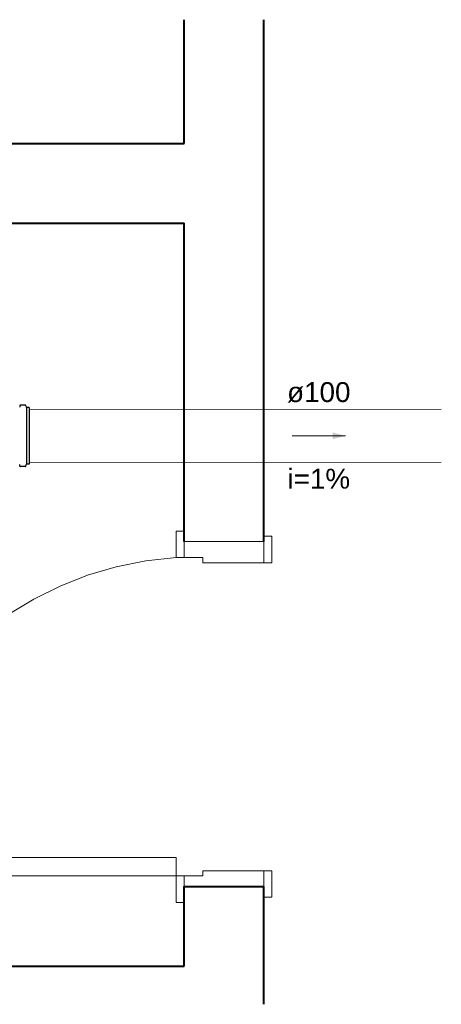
# Model space of a CAD drawing. Header units: millimetres. Extents: x 26 to 1362, y 24 to 358.
# Tile 223 of 256: x 1109.76 to 1112.93, y 342.86 to 350.28. Entities that reach past the tile are written whole.
import ezdxf

# ---------------------------------------------------------------- set-up
doc = ezdxf.new("R2010")
doc.units = ezdxf.units.MM
doc.linetypes.add('HIDDEN2', pattern=[4.7625, 3.175, -1.5875])
for name, color, linetype, lineweight in [('MB_ALVENARIA', 7, 'Continuous', 40), ('MB_ESQUADRIA', 7, 'Continuous', 5), ('TQ-Condutos', 3, 'Continuous', 5), ('TQ-Sentido conduto', 9, 'Continuous', 5), ('TQ-Textos conduto', 7, 'Continuous', 5)]:
    doc.layers.add(name, color=color, linetype=linetype, lineweight=lineweight)
doc.layers.add('Simbolos', color=5, linetype='Continuous')
doc.layers.add('Simbolos_int', color=2, linetype='Continuous')
doc.styles.add('arial', font='arial.ttf')

msp = doc.modelspace()

# ---------------------------------------------------------------- hatches: boundary and pattern name
at = {"layer": 'TQ-Sentido conduto', "linetype": 'Continuous'}
msp.add_hatch(color=256, dxfattribs=at).paths.add_polyline_path([(1112.2095, 347.148), (1112.1129, 347.1739), (1112.1129, 347.1221)])

# ---------------------------------------------------------------- linework, layer by layer
at = {"layer": 'MB_ALVENARIA'}
for p, q in [((1110.9958, 349.3506), (1110.9958, 350.2841)), ((1111.5958, 346.3506), (1111.5958, 350.2841)), ((1111.5958, 342.8635), (1111.5958, 343.7506))]:
    msp.add_line(p, q, dxfattribs=at)
for points in [[(1099.9958, 349.3506), (1110.9958, 349.3506)], [(1104.1958, 348.7506), (1110.9958, 348.7506)], [(1110.9958, 346.3506), (1110.9958, 348.7506)], [(1110.9958, 343.1506), (1110.9958, 343.7506)], [(1110.9958, 343.1506), (1110.9958, 343.7506), (1111.5958, 343.7506)], [(1109.1958, 343.1506), (1110.9958, 343.1506)]]:
    msp.add_lwpolyline(points, dxfattribs=at)
at = {"layer": 'MB_ESQUADRIA'}
for p, q in [((1110.9959, 346.2306), (1110.9959, 346.3307)), ((1110.9959, 346.2306), (1110.9959, 346.3307)), ((1111.5959, 346.1909), (1111.5959, 346.3309)), ((1111.5959, 346.1909), (1111.5959, 346.3309)), ((1111.1359, 346.2307), (1110.9959, 346.2307)), ((1111.1359, 346.2307), (1110.9959, 346.2307)), ((1111.1359, 346.2307), (1111.136, 346.1907)), ((1111.1359, 346.2307), (1111.136, 346.1907)), ((1111.136, 346.1907), (1111.5959, 346.1909)), ((1111.136, 346.1907), (1111.5959, 346.1909)), ((1111.1358, 343.8707), (1111.5958, 343.8705)), ((1111.1358, 343.8307), (1111.1358, 343.8707)), ((1111.1358, 343.8707), (1111.5958, 343.8705)), ((1111.1358, 343.8307), (1111.1358, 343.8707)), ((1111.1358, 343.8707), (1111.5958, 343.8705)), ((1111.1358, 343.8307), (1111.1358, 343.8707)), ((1111.1358, 343.8707), (1111.5958, 343.8705)), ((1111.1358, 343.8307), (1111.1358, 343.8707)), ((1111.5958, 343.8705), (1111.5958, 343.7305)), ((1111.5958, 343.8705), (1111.5958, 343.7305)), ((1111.5958, 343.8705), (1111.5958, 343.7305)), ((1111.5958, 343.8705), (1111.5958, 343.7305)), ((1110.9958, 343.8308), (1110.9958, 343.7307)), ((1110.9958, 343.8308), (1110.9958, 343.7307)), ((1110.9958, 343.8308), (1110.9958, 343.7307)), ((1110.9958, 343.8308), (1110.9958, 343.7307)), ((1111.1358, 343.8307), (1110.9958, 343.8307)), ((1111.1358, 343.8307), (1110.9958, 343.8307)), ((1111.1358, 343.8307), (1110.9958, 343.8307)), ((1111.1358, 343.8307), (1110.9958, 343.8307))]:
    msp.add_line(p, q, dxfattribs=at)
for points in [[(1110.996, 346.3307), (1110.996, 346.4306), (1110.936, 346.4306), (1110.9359, 346.2306), (1110.9959, 346.2306), (1110.9959, 346.2307)], [(1110.996, 346.3307), (1110.996, 346.4306), (1110.936, 346.4306), (1110.9359, 346.2306), (1110.9959, 346.2306), (1110.9959, 346.2307)], [(1111.5958, 346.3506), (1110.9958, 346.3506)], [(1111.5959, 346.1909), (1111.6559, 346.1909), (1111.6559, 346.3909), (1111.5959, 346.3909), (1111.5959, 346.3309)], [(1111.5959, 346.1909), (1111.6559, 346.1909), (1111.6559, 346.3909), (1111.5959, 346.3909), (1111.5959, 346.3309)], [(1108.5358, 343.9709), (1110.9358, 343.9708), (1110.9358, 343.8308), (1108.5358, 343.8309), (1108.5358, 343.9709)], [(1111.5958, 343.8705), (1111.6558, 343.8705), (1111.6558, 343.6705), (1111.5958, 343.6705), (1111.5958, 343.7305)], [(1111.5958, 343.8705), (1111.6558, 343.8705), (1111.6558, 343.6705), (1111.5958, 343.6705), (1111.5958, 343.7305)], [(1111.5958, 343.8705), (1111.6558, 343.8705), (1111.6558, 343.6705), (1111.5958, 343.6705), (1111.5958, 343.7305)], [(1111.5958, 343.8705), (1111.6558, 343.8705), (1111.6558, 343.6705), (1111.5958, 343.6705), (1111.5958, 343.7305)], [(1110.9958, 343.7307), (1110.9958, 343.6308), (1110.9358, 343.6308), (1110.9358, 343.8308), (1110.9958, 343.8308), (1110.9958, 343.8307)], [(1110.9958, 343.7307), (1110.9958, 343.6308), (1110.9358, 343.6308), (1110.9358, 343.8308), (1110.9958, 343.8308), (1110.9958, 343.8307)], [(1110.9958, 343.7307), (1110.9958, 343.6308), (1110.9358, 343.6308), (1110.9358, 343.8308), (1110.9958, 343.8308), (1110.9958, 343.8307)], [(1110.9958, 343.7307), (1110.9958, 343.6308), (1110.9358, 343.6308), (1110.9358, 343.8308), (1110.9958, 343.8308), (1110.9958, 343.8307)]]:
    msp.add_lwpolyline(points, dxfattribs=at)
at = {"layer": 'MB_ESQUADRIA', "linetype": 'HIDDEN2'}
msp.add_arc((1111.1096, 343.6417), 2.5947, 93.83719, 172.71165, dxfattribs=at)
msp.add_arc((1111.1096, 343.6417), 2.5947, 93.83719, 172.71165, dxfattribs=at)
at = {"layer": 'Simbolos'}
for p, q in [((1109.7577, 347.3743), (1109.7569, 347.3639)), ((1109.7996, 347.3779), (1109.7617, 347.3779)), ((1109.8034, 347.3749), (1109.8065, 347.3633)), ((1109.8282, 347.3603), (1109.8104, 347.3603)), ((1109.8282, 347.3603), (1109.8282, 346.9343)), ((1109.7577, 346.9203), (1109.7569, 346.9307)), ((1109.7996, 346.9167), (1109.7617, 346.9167)), ((1109.8034, 346.9197), (1109.8065, 346.9313)), ((1109.8282, 346.9343), (1109.8104, 346.9343))]:
    msp.add_line(p, q, dxfattribs=at)
for points in [[(1109.7617, 347.3779), (1109.7611, 347.3778), (1109.7604, 347.3777), (1109.7598, 347.3774), (1109.7593, 347.3771), (1109.7588, 347.3766), (1109.7584, 347.3761), (1109.7581, 347.3755), (1109.7579, 347.3749), (1109.7577, 347.3742)], [(1109.8034, 347.3749), (1109.8032, 347.3755), (1109.803, 347.376), (1109.8026, 347.3765), (1109.8022, 347.3769), (1109.8018, 347.3772), (1109.8013, 347.3775), (1109.8007, 347.3777), (1109.8002, 347.3779), (1109.7996, 347.3779)], [(1109.8066, 347.3633), (1109.8067, 347.3627), (1109.807, 347.3622), (1109.8073, 347.3617), (1109.8078, 347.3613), (1109.8082, 347.361), (1109.8087, 347.3607), (1109.8093, 347.3605), (1109.8098, 347.3603), (1109.8104, 347.3603)], [(1109.7577, 346.9203), (1109.7579, 346.9197), (1109.7581, 346.9191), (1109.7584, 346.9185), (1109.7588, 346.918), (1109.7593, 346.9175), (1109.7598, 346.9172), (1109.7604, 346.9169), (1109.7611, 346.9167), (1109.7617, 346.9167)], [(1109.7996, 346.9167), (1109.8002, 346.9167), (1109.8007, 346.9169), (1109.8013, 346.9171), (1109.8018, 346.9174), (1109.8022, 346.9177), (1109.8026, 346.9181), (1109.803, 346.9186), (1109.8032, 346.9191), (1109.8034, 346.9197)], [(1109.8104, 346.9343), (1109.8098, 346.9343), (1109.8093, 346.9341), (1109.8087, 346.9339), (1109.8082, 346.9336), (1109.8078, 346.9333), (1109.8073, 346.9329), (1109.807, 346.9324), (1109.8067, 346.9319), (1109.8066, 346.9313)]]:
    msp.add_lwpolyline(points, dxfattribs=at)
at = {"layer": 'Simbolos_int'}
msp.add_line((1109.8073, 347.3603), (1109.8073, 346.9343), dxfattribs=at)
at = {"layer": 'TQ-Condutos'}
for p, q in [((1109.8282, 347.3474), (1112.9323, 347.3482)), ((1109.8282, 346.9474), (1112.9323, 346.9482))]:
    msp.add_line(p, q, dxfattribs=at)
at = {"layer": 'TQ-Sentido conduto'}
msp.add_lwpolyline([(1111.8095, 347.1479), (1112.2095, 347.148)], dxfattribs=at)

# ---------------------------------------------------------------- texts
at = {"layer": 'TQ-Textos conduto', "char_height": 0.15, "attachment_point": 8, "rotation": 0.01719, "line_spacing_factor": 0.6, "style": 'arial'}
for s, insert, width in [('ø100', (1112.0095, 347.3984), 0.957305), ('i=1%', (1112.0096, 346.7484), 0.945615)]:
    msp.add_mtext(s, dxfattribs=dict(at, insert=insert, width=width))

doc.saveas('drawing.dxf')
